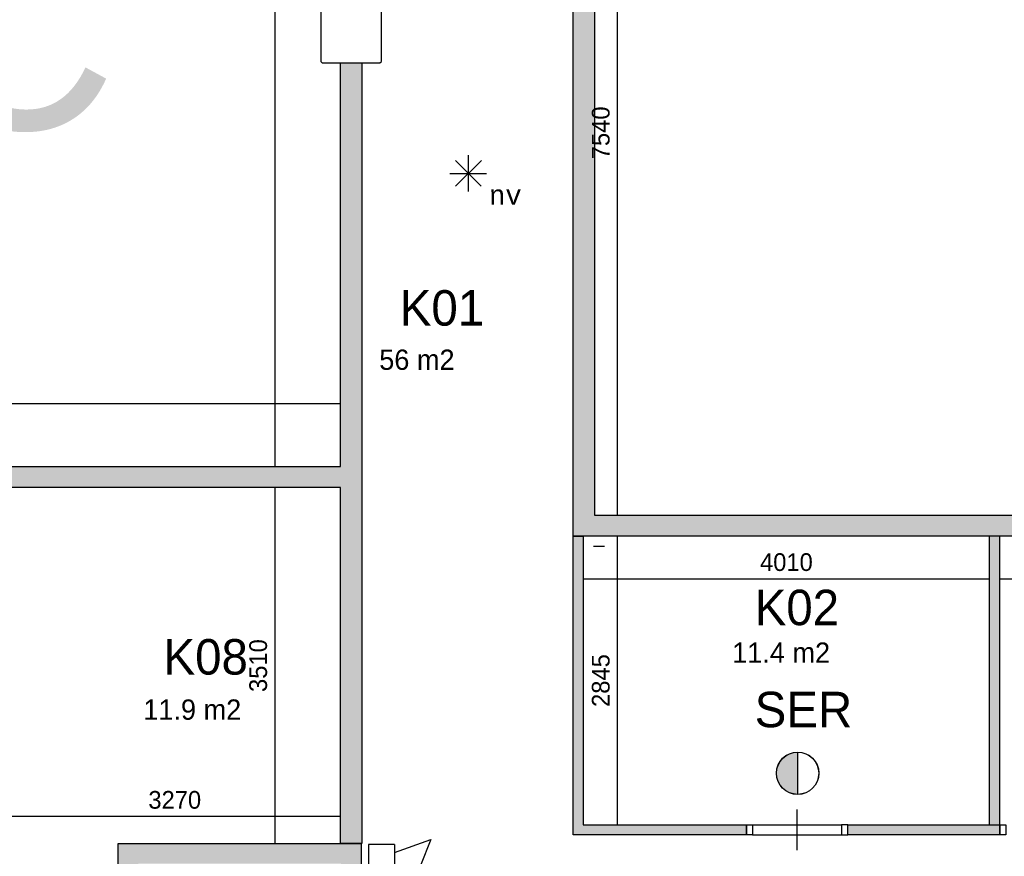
# Model space of a CAD drawing. Extents: x 319440 to 414317, y 3650 to 109188.
# Tile 33 of 46: x 353700 to 363415, y 77693 to 85945. Entities that reach past the tile are written whole.
import ezdxf
from ezdxf.enums import TextEntityAlignment as Align

# ---------------------------------------------------------------- set-up
doc = ezdxf.new("R2010")
doc.units = 0
doc.header["$MEASUREMENT"] = 0
doc.header["$PDMODE"] = 35
doc.header["$PDSIZE"] = -0.5
doc.layers.get('0').update_dxf_attribs({"linetype": 'CONTINUOUS'})
doc.layers.get('DEFPOINTS').update_dxf_attribs({"linetype": 'CONTINUOUS'})
for name, color, linetype in [('AA$1A---_ARCEER', 252, 'CONTINUOUS'), ('AL22----_BINNENWAND', 252, 'CONTINUOUS'), ('AL32----_BINNENKOZIJN', 252, 'CONTINUOUS'), ('AM$1A---_MAATVOERING', 252, 'CONTINUOUS'), ('Betonpalen', 252, 'CONTINUOUS'), ('Brandweer', 252, 'CONTINUOUS'), ('brandweer NIEUW', 252, 'CONTINUOUS'), ('LAYER01', 252, 'CONTINUOUS'), ('M2', 252, 'CONTINUOUS'), ('OMPARTIMENTERING', 252, 'CONTINUOUS')]:
    doc.layers.add(name, color=color, linetype=linetype)
doc.styles.add('B-01', font='b-gbp')
doc.styles.add('MONOTXT', font='MONOTXT')
doc.dimstyles.new('BBA_STAND', dxfattribs={"dimtxt": 175, "dimasz": 1, "dimexe": 1, "dimexo": 0.001, "dimgap": 75, "dimtad": 1, "dimdec": 0, "dimzin": 0, "dimdsep": 46, "dimtxsty": 'B-01', "dimblk": 'NONE', "dimblk1": 'NONE', "dimblk2": 'PIJL1', "dimcen": 1, "dimse1": 1, "dimse2": 1, "dimclrd": 256, "dimclre": 1, "dimclrt": 256, "dimadec": 0, "dimazin": 0, "dimtfac": 1, "dimtdec": 0, "dimtmove": 0, "dimatfit": 0, "dimldrblk": 'PIJL1', "dimfxl": 1, "dimtolj": 1, "dimtzin": 0, "dimarcsym": 0})

# ---------------------------------------------------------------- blocks, each defined once
blk = doc.blocks.new('*D60')
at = {"layer": 'AM$1A---_MAATVOERING', "lineweight": -2, "transparency": 16777216}
blk.add_line((359597, 88599), (359597, 81059), dxfattribs=at)
at = {"layer": 'DEFPOINTS', "color": 0, "transparency": 16777216}
for p in [(359370.4, 88599), (359370.4, 81059), (359597, 81059)]:
    blk.add_point(p, dxfattribs=at)
at = {"layer": 'AM$1A---_MAATVOERING', "transparency": 16777216, "insert": (359434.5, 84829), "char_height": 175, "attachment_point": 5, "rotation": 90, "style": 'B-01'}
blk.add_mtext('\\A1;7540', dxfattribs=at)
blk = doc.blocks.new('_None')
blk = doc.blocks.new('PIJL1')
at = {"color": 1, "linetype": 'ByBlock'}
blk.add_line((0, 82.6), (0, -82.6), dxfattribs=at)
blk.add_solid([(-100, 16.7), (-100, -16.7), (0, 0)], dxfattribs=at)
blk = doc.blocks.new('*D61')
at = {"layer": 'AM$1A---_MAATVOERING', "lineweight": -2, "transparency": 16777216}
blk.add_line((359597, 80849), (359597, 78004), dxfattribs=at)
at = {"layer": 'DEFPOINTS', "color": 0, "transparency": 16777216}
for p in [(359402, 80849), (359402, 78004), (359597, 78004)]:
    blk.add_point(p, dxfattribs=at)
at = {"layer": 'AM$1A---_MAATVOERING', "transparency": 16777216, "insert": (359434.5, 79426.5), "char_height": 175, "attachment_point": 5, "rotation": 90, "style": 'B-01'}
blk.add_mtext('\\A1;2845', dxfattribs=at)
blk = doc.blocks.new('*D62')
at = {"layer": 'AM$1A---_MAATVOERING', "lineweight": -2, "transparency": 16777216}
blk.add_line((359260.4, 80431), (363270.4, 80431), dxfattribs=at)
at = {"layer": 'DEFPOINTS', "color": 0, "transparency": 16777216}
for p in [(359260.4, 80611), (363270.4, 80611), (363270.4, 80431)]:
    blk.add_point(p, dxfattribs=at)
at = {"layer": 'AM$1A---_MAATVOERING', "transparency": 16777216, "insert": (361265.4, 80593.5), "char_height": 175, "attachment_point": 5, "style": 'B-01'}
blk.add_mtext('\\A1;4010', dxfattribs=at)
blk = doc.blocks.new('*D63')
at = {"layer": 'AM$1A---_MAATVOERING', "lineweight": -2, "transparency": 16777216}
blk.add_line((363370.1, 80431), (364970.4, 80431), dxfattribs=at)
at = {"layer": 'DEFPOINTS', "color": 0, "transparency": 16777216}
for p in [(363370.1, 80849), (364970.4, 80849), (364970.4, 80431)]:
    blk.add_point(p, dxfattribs=at)
at = {"layer": 'AM$1A---_MAATVOERING', "transparency": 16777216, "insert": (364170.3, 80593.5), "char_height": 175, "attachment_point": 5, "style": 'B-01'}
blk.add_mtext('\\A1;1600', dxfattribs=at)
blk = doc.blocks.new('*D74')
at = {"layer": 'DEFPOINTS', "color": 0, "ltscale": 800, "transparency": 16777216}
for p in [(356520.4, 91319), (356217, 81539), (356217, 81539)]:
    blk.add_point(p, dxfattribs=at)
at = {"layer": 'OMPARTIMENTERING', "lineweight": -2, "ltscale": 800, "transparency": 16777216}
blk.add_line((356217, 91319), (356217, 81539), dxfattribs=at)
at = {"layer": 'OMPARTIMENTERING', "ltscale": 800, "transparency": 16777216, "insert": (356054.5, 86429), "char_height": 175, "attachment_point": 5, "rotation": 90, "style": 'B-01'}
blk.add_mtext('\\A1;9780', dxfattribs=at)
blk = doc.blocks.new('*D77')
at = {"layer": 'AM$1A---_MAATVOERING', "lineweight": -2, "transparency": 16777216}
blk.add_line((356865.4, 82155), (340820.4, 82155), dxfattribs=at)
at = {"layer": 'DEFPOINTS', "color": 0, "transparency": 16777216}
for p in [(340820.4, 82155), (340820.4, 81699), (356865.4, 81539)]:
    blk.add_point(p, dxfattribs=at)
at = {"layer": 'AM$1A---_MAATVOERING', "transparency": 16777216, "insert": (348842.9, 82317.5), "char_height": 175, "attachment_point": 5, "style": 'B-01'}
blk.add_mtext('\\A1;16045', dxfattribs=at)
blk = doc.blocks.new('*D94')
at = {"layer": 'AM$1A---_MAATVOERING', "lineweight": -2, "transparency": 16777216}
blk.add_line((356865.4, 78086), (353595.4, 78086), dxfattribs=at)
at = {"layer": 'DEFPOINTS', "color": 0, "transparency": 16777216}
for p in [(353595.4, 78086), (356865.4, 78068), (353595.4, 77912)]:
    blk.add_point(p, dxfattribs=at)
at = {"layer": 'AM$1A---_MAATVOERING', "transparency": 16777216, "insert": (355230.4, 78248.5), "char_height": 175, "attachment_point": 5, "style": 'B-01'}
blk.add_mtext('\\A1;3270', dxfattribs=at)
blk = doc.blocks.new('*D95')
at = {"layer": 'AM$1A---_MAATVOERING', "lineweight": -2, "transparency": 16777216}
blk.add_line((356217, 81329), (356217, 77819), dxfattribs=at)
at = {"layer": 'DEFPOINTS', "color": 0, "transparency": 16777216}
for p in [(356865.4, 81329), (356217, 77819), (356865.4, 77819)]:
    blk.add_point(p, dxfattribs=at)
at = {"layer": 'AM$1A---_MAATVOERING', "transparency": 16777216, "insert": (356054.5, 79574), "char_height": 175, "attachment_point": 5, "rotation": 90, "style": 'B-01'}
blk.add_mtext('\\A1;3510', dxfattribs=at)

msp = doc.modelspace()

# ---------------------------------------------------------------- hatches: boundary and pattern name
at = {"layer": 'AA$1A---_ARCEER'}
for points in [[(364970.4, 80849), (364970.4, 81719), (364770.4, 81719), (364770.4, 81059), (359370.4, 81059), (359370.4, 88599), (361370.4, 88599), (361370.4, 88809), (359160.4, 88809), (359160.4, 80849), (359260.4, 80849)], [(357075.4, 85519), (356865.4, 85519), (356865.4, 81539), (342312.2, 81539), (342312.2, 81329), (342412.1, 81329), (356865.4, 81329), (356865.4, 77819), (357075.4, 77819), (357075.4, 81434)], [(360870.4, 77904), (360870.4, 78004), (359260.4, 78004), (359260.4, 80849), (359160.4, 80849), (359160.4, 77904)], [(363370.4, 78004), (363370.1, 80849), (363270.4, 80849), (363270.4, 78004)], [(363370.4, 77904), (363370.4, 78004), (363270.4, 78004), (361870.4, 78004), (361870.4, 77904)]]:
    msp.add_hatch(color=256, dxfattribs=at).paths.add_polyline_path(points)
h = msp.add_hatch(color=256, dxfattribs=at)
h.paths.add_polyline_path([(356870.4, 77619), (356870.4, 77019), (357070.4, 77019), (357070.4, 77819), (356865.4, 77819), (354670.4, 77819), (354670.4, 72219), (357070.4, 72219), (357070.4, 73119), (356870.4, 73119), (356870.4, 72419), (354870.4, 72419), (354870.4, 77619)])
h.paths.add_polyline_path([(357070.4, 74019), (357070.4, 76019), (356970.4, 76019), (356870.4, 76019), (356870.4, 74019)], flags=17)
h.paths.add_polyline_path([(363200.4, 75819), (363200.4, 72419), (359400.4, 72419), (359400.4, 72219), (363400.4, 72219), (363400.4, 76019), (359400.4, 76019), (359400.4, 75819)])
h.paths.add_polyline_path([(356870.4, 74319), (356870.4, 74519), (354870.4, 74519), (354870.4, 74319)], flags=16)
h.paths.add_polyline_path([(363200.4, 70619), (363200.4, 69669), (363300.4, 69669), (363300.4, 70719), (363200.4, 70719), (358870.4, 70719), (358870.4, 70619)])
h.paths.add_polyline_path([(357970.4, 70619), (357970.4, 70719), (356970.4, 70719), (356970.1, 69669), (357070.1, 69669), (357070.3, 70619)])
h.paths.add_polyline_path([(353595.4, 77419), (353595.4, 81329), (353495.4, 81329), (353495.4, 77419)])
h.paths.add_polyline_path([(349995.4, 77419), (349995.4, 81329), (349895.4, 81329), (349895.4, 77419)])
h.paths.add_polyline_path([(348920.4, 76469), (348920.4, 77319), (348820.4, 77319), (348820.4, 76469)])
h.paths.add_polyline_path([(348920.4, 69669), (348920.4, 72086), (348820.4, 72086), (348820.4, 69669)])
at = {"layer": 'brandweer NIEUW'}
msp.add_hatch(color=256, dxfattribs=at).paths.add_polyline_path([(361376, 78303.8), (361376, 78720.2, 1)])

# ---------------------------------------------------------------- linework, layer by layer
at = {"layer": 'AL22----_BINNENWAND'}
for points in [[(359160.4, 80849), (359160.4, 88809)], [(359370.4, 88599), (359370.4, 81059)], [(356865.4, 81539), (356865.4, 85519)], [(356865.4, 85519), (357075.4, 85519)], [(357075.4, 85519), (357075.4, 81434)], [(342312.2, 81539), (356865.4, 81539)], [(357075.4, 81434), (357075.4, 77819)], [(356865.4, 81329), (342312.2, 81329)], [(356865.4, 77819), (356865.4, 81329)], [(359370.4, 81059), (364770.4, 81059)], [(364970.4, 80849), (359160.4, 80849)], [(359160.4, 77904), (359160.4, 80849)], [(359160.4, 80849), (359260.4, 80849)], [(359260.4, 80849), (359260.4, 78004)], [(359260.4, 78004), (360870.4, 78004)], [(360870.4, 78004), (360870.4, 77904)], [(361870.4, 78004), (363370.4, 78004)], [(361870.4, 77904), (361870.4, 78004)], [(363370.4, 78004), (363370.4, 77904)], [(354670.4, 77819), (357070.4, 77819)], [(354670.4, 72219), (354670.4, 77819)], [(357075.4, 77819), (356865.4, 77819)], [(357070.4, 77819), (357070.4, 77019)], [(360870.4, 77904), (359160.4, 77904)], [(363370.4, 77904), (361870.4, 77904)]]:
    msp.add_lwpolyline(points, dxfattribs=at)
at = {"layer": 'AL32----_BINNENKOZIJN'}
for points in [[(363270.4, 78004), (363270.4, 80849)], [(363370.4, 78004), (363370.1, 80849)], [(361370.5, 77754), (361370.5, 77954), (361370.5, 78154)], [(360930.4, 78004), (361810.6, 78004)], [(360930.4, 77904), (361810.6, 77904.3)]]:
    msp.add_lwpolyline(points, dxfattribs=at)
for points in [[(360870.4, 78004), (360930.4, 78004), (360930.4, 77904), (360870.4, 77904)], [(361870.4, 78004), (361810.6, 78004), (361810.6, 77904.3), (361870.4, 77904.3)], [(363370.4, 78004), (363430.4, 78004), (363430.4, 77904), (363370.4, 77904)]]:
    msp.add_lwpolyline(points, close=True, dxfattribs=at)
at = {"layer": 'Betonpalen'}
msp.add_lwpolyline([(356685.4, 85519), (357255.4, 85519), (357270.4, 85534), (357270.4, 86104), (357255.4, 86119), (356685.4, 86119), (356670.4, 86104), (356670.4, 85534)], close=True, dxfattribs=at)
at = {"layer": 'Brandweer'}
for p, q in [((357999.6, 84557.5, 2600), (358254.1, 84303.1, 2600)), ((357999.6, 84301.8, 2600), (358255.4, 84557.5, 2600)), ((358126.9, 84610.2, 2600), (358126.9, 84250.4, 2600)), ((357946, 84429.4, 2600), (358307.7, 84429.4, 2600)), ((357397.5, 77731.3), (357756.5, 77859.5)), ((357756.5, 77859.5), (357653.9, 77603.1)), ((357397.5, 77808.2), (357141, 77808.2)), ((357141, 77808.2), (357141, 77551.8)), ((357397.5, 77808.2), (357397.5, 77551.8))]:
    msp.add_line(p, q, dxfattribs=at)
at = {"layer": 'brandweer NIEUW'}
msp.add_line((361376, 78721.5), (361376, 78302.5), dxfattribs=at)
for radius in [209.5, 208.2]:
    msp.add_circle((361376, 78512), radius, dxfattribs=at)
at = {"layer": 'OMPARTIMENTERING', "ltscale": 800}
msp.add_line((359470.4, 80749), (359360.4, 80749), dxfattribs=at)

# ---------------------------------------------------------------- texts
at = {"layer": 'Brandweer', "style": 'MONOTXT'}
msp.add_text('nv', height=185.94, dxfattribs=at).set_placement((358492.4, 84213.9, 2600), align=Align.MIDDLE)
at = {"layer": 'LAYER01', "style": 'B-01'}
for s, p in [('K01', (357450.5, 82927.3)), ('K02', (360952.4, 79972.3)), ('K08', (355119.4, 79485.3)), ('SER', (360952.4, 78966))]:
    msp.add_text(s, height=350, rotation=0, dxfattribs=at).set_placement(p)
at = {"layer": 'LAYER01', "insert": (352723.8, 86864.2), "char_height": 2000, "width": 1594.459, "attachment_point": 1, "style": 'B-01'}
msp.add_mtext('C', dxfattribs=at)
at = {"layer": 'M2', "char_height": 200, "width": 1805, "attachment_point": 1, "style": 'B-01'}
for s, insert in [('56 m2', (357248, 82691)), ('11.4 m2', (360730, 79802)), ('11.9 m2', (354920, 79240))]:
    msp.add_mtext(s, dxfattribs=dict(at, insert=insert))

# ---------------------------------------------------------------- dimensions: what is measured, and where the dimension line sits
at = {"layer": 'AM$1A---_MAATVOERING'}
for base, p1, p2, picture, middle in [((359597, 81059), (359370.4, 88599), (359370.4, 81059), '*D60', (359434.5, 84829)), ((356217, 77819), (356865.4, 81329), (356865.4, 77819), '*D95', (356054.5, 79574)), ((359597, 78004), (359402, 80849), (359402, 78004), '*D61', (359434.5, 79426.5))]:
    dim = msp.add_linear_dim(base=base, p1=p1, p2=p2, angle=270, dimstyle='BBA_STAND', dxfattribs=at)
    dim.commit()
    dim.dimension.update_dxf_attribs({"geometry": picture, "text_midpoint": middle})
for base, p1, p2, picture, middle in [((340820.4, 82155), (356865.4, 81539), (340820.4, 81699), '*D77', (348842.9, 82317.5)), ((364970.4, 80431), (363370.1, 80849), (364970.4, 80849), '*D63', (364170.3, 80593.5)), ((363270.4, 80431), (359260.4, 80611), (363270.4, 80611), '*D62', (361265.4, 80593.5)), ((353595.4, 78086), (356865.4, 78068), (353595.4, 77912), '*D94', (355230.4, 78248.5))]:
    dim = msp.add_linear_dim(base=base, p1=p1, p2=p2, dimstyle='BBA_STAND', dxfattribs=at)
    dim.commit()
    dim.dimension.update_dxf_attribs({"geometry": picture, "text_midpoint": middle})
at = {"layer": 'OMPARTIMENTERING', "ltscale": 800}
dim = msp.add_linear_dim(base=(356217, 81539), p1=(356520.4, 91319), p2=(356217, 81539), angle=270, dimstyle='BBA_STAND', override={"dimtmove": 1}, dxfattribs=at)
dim.commit()
dim.dimension.update_dxf_attribs({"geometry": '*D74', "text_midpoint": (356054.5, 86429)})

doc.saveas('drawing.dxf')
